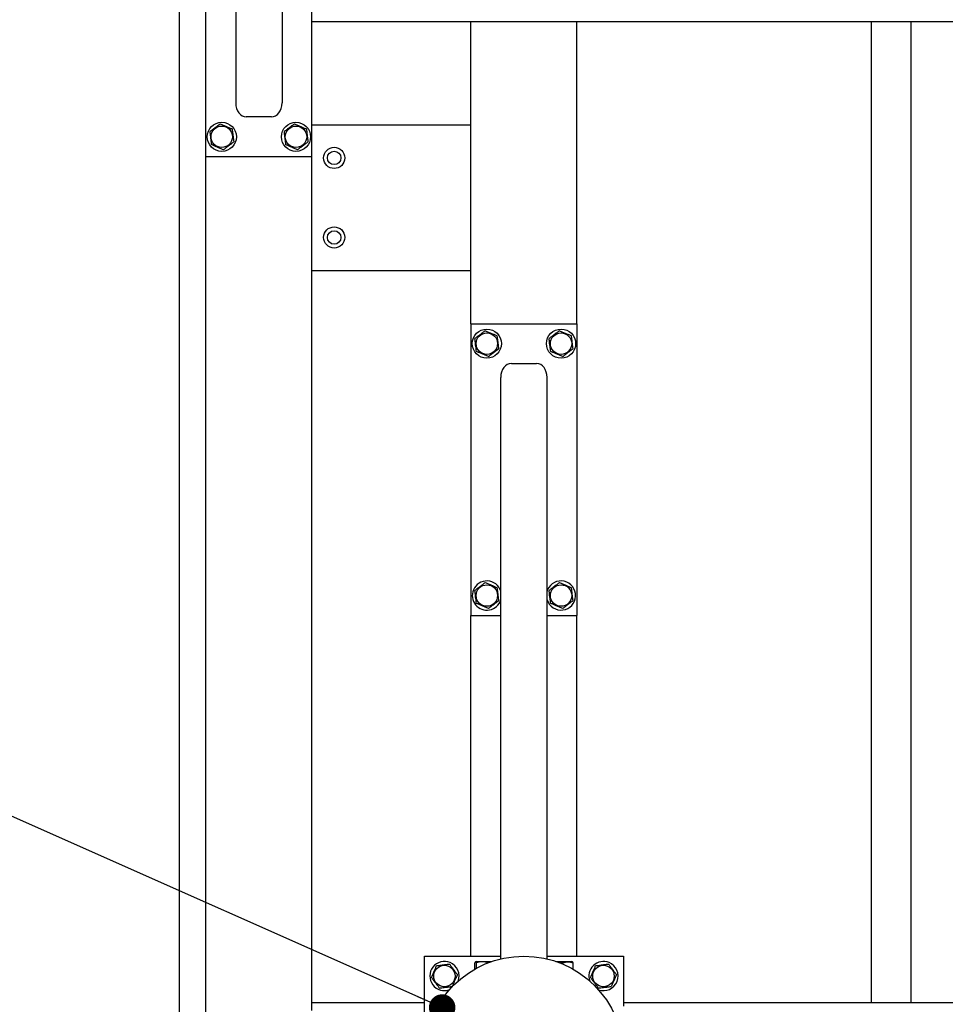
# Model space of a CAD drawing. Header units: millimetres. Extents: x 0 to 841, y 0 to 594.
# Tile 168 of 177: x 596 to 631, y 495 to 532. Entities that reach past the tile are written whole.
import ezdxf

# ---------------------------------------------------------------- set-up
doc = ezdxf.new("R2010")
doc.units = ezdxf.units.MM
doc.layers.add('COTES', color=1, linetype='Continuous')
doc.layers.add('NOTES', color=6, linetype='Continuous')
doc.layers.add('TRAIT-FORT', color=4, linetype='Continuous', lineweight=25)
doc.styles.add('SLDTEXTSTYLE1', font='TXT', dxfattribs={"width": 0.75})
doc.dimstyles.new('SLDDIMSTYLE0', dxfattribs={"dimtxt": 3, "dimasz": 2, "dimexe": 0, "dimexo": 0.0625, "dimgap": 0.75, "dimtad": 1, "dimdec": 0, "dimlfac": 20, "dimrnd": 1e-09, "dimzin": 12, "dimdsep": 46, "dimtxsty": 'SLDTEXTSTYLE1', "dimsah": 1, "dimcen": 0.09, "dimadec": 0, "dimazin": 3, "dimtfac": 1, "dimtdec": 0, "dimtofl": 0, "dimtmove": 0, "dimatfit": 3, "dimfxl": 1, "dimfrac": 2, "dimtolj": 1, "dimtzin": 12, "dimarcsym": 0})
doc.dimstyles.new('SLDDIMSTYLE2', dxfattribs={"dimtxt": 0.18, "dimasz": 1, "dimexe": 0, "dimexo": 0.0625, "dimgap": 0, "dimtad": 0, "dimtih": 1, "dimtoh": 1, "dimdec": 0, "dimrnd": 1e-09, "dimzin": 0, "dimdsep": 46, "dimtxsty": 'Standard', "dimblk1": 'DOT', "dimblk2": 'DOT', "dimsah": 1, "dimcen": 0.09, "dimadec": 0, "dimazin": 0, "dimtfac": 1, "dimtdec": 0, "dimtofl": 0, "dimtmove": 0, "dimatfit": 3, "dimldrblk": 'DOT', "dimfxl": 1, "dimfrac": 2, "dimtolj": 1, "dimtzin": 0, "dimarcsym": 0})

# ---------------------------------------------------------------- blocks, each defined once
blk = doc.blocks.new('_D_29')
at = {"layer": 'COTES', "color": 1, "transparency": 16777216}
for p, q in [((600.662, 558.383), (474.057, 558.383)), ((475.057, 558.383), (475.057, 444.883)), ((489.662, 444.883), (474.057, 444.883))]:
    blk.add_line(p, q, dxfattribs=at)
for points in [[(475.057, 558.383), (474.557, 556.383), (475.557, 556.383)], [(475.057, 444.883), (475.557, 446.883), (474.557, 446.883)]]:
    blk.add_solid(points, dxfattribs=at)
at = {"layer": 'COTES', "color": 1, "transparency": 16777216, "char_height": 3, "attachment_point": 1, "rotation": 90, "style": 'SLDTEXTSTYLE1'}
for s, insert in [('Toles', (471.19, 501.998)), ('2270', (471.19, 492.006))]:
    blk.add_mtext(s, dxfattribs=dict(at, insert=insert))
blk = doc.blocks.new('_D_31')
at = {"layer": 'COTES', "color": 1, "transparency": 16777216}
for p, q in [((620.262, 556.883), (511.586, 556.883)), ((512.586, 443.883), (512.586, 556.883))]:
    blk.add_line(p, q, dxfattribs=at)
for points in [[(512.586, 556.883), (512.086, 554.883), (513.086, 554.883)], [(512.586, 443.883), (513.086, 445.883), (512.086, 445.883)]]:
    blk.add_solid(points, dxfattribs=at)
at = {"layer": 'COTES', "color": 1, "transparency": 16777216, "char_height": 3, "attachment_point": 1, "rotation": 90, "style": 'SLDTEXTSTYLE1'}
for s, insert in [('Cadre', (508.719, 499.123)), ('2260', (508.719, 489.131))]:
    blk.add_mtext(s, dxfattribs=dict(at, insert=insert))
blk = doc.blocks.new('_Dot')
at = {"color": 0, "linetype": 'ByBlock', "lineweight": -2}
blk.add_line((-0.5, 0), (-1, 0), dxfattribs=at)
at = {"color": 0, "linetype": 'ByBlock', "const_width": 0.5}
blk.add_lwpolyline([(-0.25, 0, 1), (0.25, 0, 1)], format="xyb", close=True, dxfattribs=at)

msp = doc.modelspace()

# ---------------------------------------------------------------- linework, layer by layer
at = {"layer": 'TRAIT-FORT', "color": 4, "linetype": 'Continuous', "lineweight": 25}
for p, q in [((603.787, 551.237), (603.787, 529.309)), ((605.537, 551.237), (605.537, 529.309)), ((602.662, 527.283), (602.662, 538.283)), ((606.662, 527.283), (606.662, 538.283)), ((601.662, 493.388), (601.662, 534.383)), ((606.662, 532.383), (612.662, 532.383)), ((612.662, 520.983), (612.662, 532.383)), ((612.662, 532.383), (612.962, 532.383)), ((612.962, 532.383), (616.362, 532.383)), ((616.362, 532.383), (616.662, 532.383)), ((616.662, 532.383), (650.912, 532.383)), ((616.662, 520.983), (616.662, 532.383)), ((627.772, 495.383), (627.772, 532.383)), ((629.272, 495.383), (629.272, 532.383)), ((605.137, 528.783), (604.187, 528.783)), ((606.662, 528.483), (612.662, 528.483)), ((602.662, 494.483), (602.662, 527.283)), ((606.662, 527.283), (602.662, 527.283)), ((606.662, 495.383), (606.662, 527.283)), ((612.662, 522.983), (606.662, 522.983)), ((612.662, 520.983), (616.662, 520.983)), ((612.662, 520.983), (612.662, 509.983)), ((616.662, 520.983), (616.662, 509.983)), ((614.187, 519.483), (615.137, 519.483)), ((613.787, 497.03), (613.787, 518.958)), ((615.537, 497.03), (615.537, 518.958)), ((615.554, 510.944), (615.537, 510.897)), ((612.662, 497.133), (612.662, 509.983)), ((612.662, 509.983), (613.787, 509.983)), ((615.537, 509.983), (616.662, 509.983)), ((616.662, 497.133), (616.662, 509.983)), ((610.912, 497.133), (613.787, 497.133)), ((610.912, 495.015), (610.912, 497.133)), ((612.81, 496.644), (612.81, 496.883)), ((612.858, 496.933), (612.834, 496.919)), ((612.858, 496.933), (613.454, 496.933)), ((612.871, 496.678), (612.871, 496.883)), ((615.537, 497.133), (618.412, 497.133)), ((615.87, 496.933), (616.466, 496.933)), ((616.123, 496.837), (616.123, 496.883)), ((616.49, 496.919), (616.466, 496.933)), ((616.514, 496.644), (616.514, 496.883)), ((618.412, 497.133), (618.412, 495.251)), ((606.662, 495.383), (610.912, 495.383)), ((606.662, 495.083), (606.662, 495.383)), ((618.412, 495.383), (631.262, 495.383))]:
    msp.add_line(p, q, dxfattribs=at)
for centre, radius in [((603.262, 528.033), 0.55), ((603.262, 528.033), 0.404), ((606.062, 528.033), 0.55), ((606.062, 528.033), 0.404), ((607.503, 527.237), 0.4), ((607.503, 527.237), 0.255), ((607.503, 524.237), 0.4), ((607.503, 524.237), 0.255), ((613.262, 520.233), 0.55), ((613.262, 520.233), 0.404), ((616.062, 520.233), 0.55), ((616.062, 520.233), 0.404), ((613.262, 510.733), 0.404), ((616.062, 510.733), 0.404), ((614.662, 493.383), 3.75), ((611.662, 496.383), 0.404), ((617.662, 496.383), 0.404)]:
    msp.add_circle(centre, radius, dxfattribs=at)
for centre, start, end in [((613.262, 510.733), 157.4773, 342.6586), ((613.262, 510.733), 17.3414, 157.4773), ((616.062, 510.733), 197.3414, 157.4773), ((611.662, 496.383), 67.4773, 291.0075), ((611.662, 496.383), 338.9924, 67.4773), ((617.662, 496.383), 67.4773, 200.1087), ((617.662, 496.383), 249.8913, 67.4773)]:
    msp.add_arc(centre, 0.55, start, end, dxfattribs=at)
for centre, major_axis, start_param, end_param in [((604.187, 529.309), (0, -0.525), 4.712389, 6.283185), ((605.137, 529.309), (0, -0.525), 0, 1.570796), ((614.187, 518.958), (0, 0.525), 0, 1.570796), ((615.137, 518.958), (0, 0.525), 4.712389, 6.283185)]:
    msp.add_ellipse(centre, major_axis=major_axis, ratio=0.761243, start_param=start_param, end_param=end_param, dxfattribs=at)
for points, knots in [([(603.201, 528.52), (603.167, 528.494), (603.099, 528.442), (602.997, 528.366), (602.9, 528.292), (602.84, 528.247), (602.81, 528.224)], [0, 0, 0, 0, 0.264605, 0.534948, 0.765343, 1, 1, 1, 1]), ([(603.201, 528.52), (603.241, 528.504), (603.32, 528.47), (603.438, 528.42), (603.55, 528.373), (603.619, 528.344), (603.654, 528.329)], [0, 0, 0, 0, 0.264605, 0.534948, 0.765343, 1, 1, 1, 1]), ([(606.001, 528.52), (605.967, 528.494), (605.899, 528.442), (605.797, 528.366), (605.7, 528.292), (605.64, 528.247), (605.61, 528.224)], [0, 0, 0, 0, 0.264605, 0.534948, 0.765343, 1, 1, 1, 1]), ([(606.001, 528.52), (606.041, 528.504), (606.12, 528.47), (606.238, 528.42), (606.35, 528.373), (606.419, 528.344), (606.454, 528.329)], [0, 0, 0, 0, 0.264605, 0.534948, 0.765343, 1, 1, 1, 1]), ([(602.81, 528.224), (602.818, 528.162), (602.83, 528.06), (602.849, 527.911), (602.861, 527.811), (602.869, 527.754), (602.871, 527.737)], [0, 0, 0, 0, 0.3855495, 0.6376419, 0.8965462, 1, 1, 1, 1]), ([(603.654, 528.329), (603.661, 528.267), (603.674, 528.165), (603.692, 528.016), (603.705, 527.916), (603.712, 527.859), (603.714, 527.842)], [0, 0, 0, 0, 0.385549, 0.637642, 0.896546, 1, 1, 1, 1]), ([(605.61, 528.224), (605.618, 528.162), (605.63, 528.06), (605.649, 527.911), (605.661, 527.811), (605.669, 527.754), (605.671, 527.737)], [0, 0, 0, 0, 0.3855495, 0.6376419, 0.8965462, 1, 1, 1, 1]), ([(606.454, 528.329), (606.461, 528.267), (606.474, 528.165), (606.492, 528.016), (606.505, 527.916), (606.512, 527.859), (606.514, 527.842)], [0, 0, 0, 0, 0.385549, 0.637642, 0.896546, 1, 1, 1, 1]), ([(603.323, 527.546), (603.283, 527.563), (603.204, 527.596), (603.087, 527.646), (602.974, 527.693), (602.905, 527.722), (602.871, 527.737)], [0, 0, 0, 0, 0.264605, 0.534948, 0.765343, 1, 1, 1, 1]), ([(603.323, 527.546), (603.357, 527.572), (603.425, 527.624), (603.527, 527.701), (603.624, 527.774), (603.684, 527.819), (603.714, 527.842)], [0, 0, 0, 0, 0.2646049, 0.5349477, 0.7653431, 1, 1, 1, 1]), ([(606.123, 527.546), (606.083, 527.563), (606.004, 527.596), (605.887, 527.646), (605.774, 527.693), (605.705, 527.722), (605.671, 527.737)], [0, 0, 0, 0, 0.264605, 0.534948, 0.765343, 1, 1, 1, 1]), ([(606.123, 527.546), (606.157, 527.572), (606.225, 527.624), (606.327, 527.701), (606.424, 527.774), (606.484, 527.819), (606.514, 527.842)], [0, 0, 0, 0, 0.2646049, 0.5349477, 0.7653431, 1, 1, 1, 1]), ([(613.201, 520.72), (613.167, 520.694), (613.099, 520.642), (612.997, 520.566), (612.9, 520.492), (612.84, 520.447), (612.81, 520.424)], [0, 0, 0, 0, 0.2646049, 0.5349477, 0.7653431, 1, 1, 1, 1]), ([(613.201, 520.72), (613.241, 520.704), (613.32, 520.67), (613.438, 520.62), (613.55, 520.573), (613.619, 520.544), (613.654, 520.529)], [0, 0, 0, 0, 0.264605, 0.534948, 0.765343, 1, 1, 1, 1]), ([(616.001, 520.72), (615.967, 520.694), (615.899, 520.642), (615.797, 520.566), (615.7, 520.492), (615.64, 520.447), (615.61, 520.424)], [0, 0, 0, 0, 0.2646049, 0.5349477, 0.7653431, 1, 1, 1, 1]), ([(616.001, 520.72), (616.041, 520.704), (616.12, 520.67), (616.238, 520.62), (616.35, 520.573), (616.419, 520.544), (616.454, 520.529)], [0, 0, 0, 0, 0.264605, 0.534948, 0.765343, 1, 1, 1, 1]), ([(612.871, 519.937), (612.863, 519.999), (612.85, 520.102), (612.832, 520.25), (612.819, 520.35), (612.812, 520.408), (612.81, 520.424)], [0, 0, 0, 0, 0.385549, 0.637642, 0.896546, 1, 1, 1, 1]), ([(613.714, 520.042), (613.706, 520.104), (613.694, 520.207), (613.675, 520.355), (613.663, 520.455), (613.656, 520.513), (613.654, 520.529)], [0, 0, 0, 0, 0.3855495, 0.6376419, 0.8965462, 1, 1, 1, 1]), ([(615.671, 519.937), (615.663, 519.999), (615.65, 520.102), (615.632, 520.25), (615.619, 520.35), (615.612, 520.408), (615.61, 520.424)], [0, 0, 0, 0, 0.385549, 0.637642, 0.896546, 1, 1, 1, 1]), ([(616.514, 520.042), (616.506, 520.104), (616.494, 520.207), (616.475, 520.355), (616.463, 520.455), (616.456, 520.513), (616.454, 520.529)], [0, 0, 0, 0, 0.3855495, 0.6376419, 0.8965462, 1, 1, 1, 1]), ([(613.323, 519.746), (613.283, 519.763), (613.204, 519.796), (613.087, 519.846), (612.974, 519.893), (612.905, 519.922), (612.871, 519.937)], [0, 0, 0, 0, 0.264605, 0.534948, 0.765343, 1, 1, 1, 1]), ([(613.323, 519.746), (613.357, 519.772), (613.425, 519.824), (613.527, 519.901), (613.624, 519.974), (613.684, 520.019), (613.714, 520.042)], [0, 0, 0, 0, 0.264605, 0.534948, 0.765343, 1, 1, 1, 1]), ([(616.123, 519.746), (616.083, 519.763), (616.004, 519.796), (615.887, 519.846), (615.774, 519.893), (615.705, 519.922), (615.671, 519.937)], [0, 0, 0, 0, 0.264605, 0.534948, 0.765343, 1, 1, 1, 1]), ([(616.123, 519.746), (616.157, 519.772), (616.225, 519.824), (616.327, 519.901), (616.424, 519.974), (616.484, 520.019), (616.514, 520.042)], [0, 0, 0, 0, 0.264605, 0.534948, 0.765343, 1, 1, 1, 1]), ([(613.201, 511.22), (613.167, 511.194), (613.099, 511.142), (612.997, 511.066), (612.9, 510.992), (612.84, 510.947), (612.81, 510.924)], [0, 0, 0, 0, 0.2646049, 0.5349477, 0.7653431, 1, 1, 1, 1]), ([(613.201, 511.22), (613.241, 511.204), (613.32, 511.17), (613.438, 511.12), (613.55, 511.073), (613.619, 511.044), (613.654, 511.029)], [0, 0, 0, 0, 0.264605, 0.534948, 0.765343, 1, 1, 1, 1]), ([(613.714, 510.542), (613.706, 510.604), (613.694, 510.707), (613.675, 510.855), (613.663, 510.955), (613.656, 511.013), (613.654, 511.029)], [0, 0, 0, 0, 0.3855495, 0.6376419, 0.8965462, 1, 1, 1, 1]), ([(616.001, 511.22), (615.967, 511.194), (615.899, 511.142), (615.797, 511.066), (615.7, 510.992), (615.64, 510.947), (615.61, 510.924)], [0, 0, 0, 0, 0.2646049, 0.5349477, 0.7653431, 1, 1, 1, 1]), ([(616.001, 511.22), (616.041, 511.204), (616.12, 511.17), (616.238, 511.12), (616.35, 511.073), (616.419, 511.044), (616.454, 511.029)], [0, 0, 0, 0, 0.264605, 0.534948, 0.765343, 1, 1, 1, 1]), ([(616.514, 510.542), (616.506, 510.604), (616.494, 510.707), (616.475, 510.855), (616.463, 510.955), (616.456, 511.013), (616.454, 511.029)], [0, 0, 0, 0, 0.3855495, 0.6376419, 0.8965462, 1, 1, 1, 1]), ([(612.871, 510.437), (612.863, 510.499), (612.85, 510.602), (612.832, 510.75), (612.819, 510.85), (612.812, 510.908), (612.81, 510.924)], [0, 0, 0, 0, 0.385549, 0.637642, 0.896546, 1, 1, 1, 1]), ([(615.671, 510.437), (615.663, 510.499), (615.65, 510.602), (615.632, 510.75), (615.619, 510.85), (615.612, 510.908), (615.61, 510.924)], [0, 0, 0, 0, 0.385549, 0.637642, 0.896546, 1, 1, 1, 1]), ([(613.323, 510.246), (613.283, 510.263), (613.204, 510.296), (613.087, 510.346), (612.974, 510.393), (612.905, 510.422), (612.871, 510.437)], [0, 0, 0, 0, 0.264605, 0.534948, 0.765343, 1, 1, 1, 1]), ([(613.323, 510.246), (613.357, 510.272), (613.425, 510.324), (613.527, 510.401), (613.624, 510.474), (613.684, 510.519), (613.714, 510.542)], [0, 0, 0, 0, 0.264605, 0.534948, 0.765343, 1, 1, 1, 1]), ([(616.123, 510.246), (616.083, 510.263), (616.004, 510.296), (615.887, 510.346), (615.774, 510.393), (615.705, 510.422), (615.671, 510.437)], [0, 0, 0, 0, 0.264605, 0.534948, 0.765343, 1, 1, 1, 1]), ([(616.123, 510.246), (616.157, 510.272), (616.225, 510.324), (616.327, 510.401), (616.424, 510.474), (616.484, 510.519), (616.514, 510.542)], [0, 0, 0, 0, 0.264605, 0.534948, 0.765343, 1, 1, 1, 1]), ([(611.366, 496.775), (611.428, 496.782), (611.531, 496.795), (611.679, 496.814), (611.779, 496.826), (611.837, 496.833), (611.853, 496.835)], [0, 0, 0, 0, 0.385549, 0.637642, 0.896546, 1, 1, 1, 1]), ([(612.149, 496.444), (612.123, 496.478), (612.071, 496.546), (611.994, 496.648), (611.921, 496.745), (611.876, 496.805), (611.853, 496.835)], [0, 0, 0, 0, 0.264605, 0.534948, 0.765343, 1, 1, 1, 1]), ([(612.871, 496.883), (612.863, 496.898), (612.85, 496.923), (612.832, 496.921), (612.819, 496.903), (612.812, 496.887), (612.81, 496.883)], [0, 0, 0, 0, 0.385549, 0.637642, 0.896546, 1, 1, 1, 1]), ([(613.323, 496.883), (613.283, 496.894), (613.204, 496.916), (613.087, 496.924), (612.974, 496.912), (612.905, 496.893), (612.871, 496.883)], [0, 0, 0, 0, 0.2646049, 0.5349477, 0.7653431, 1, 1, 1, 1]), ([(616.123, 496.883), (616.083, 496.894), (616.004, 496.917), (615.922, 496.919), (615.881, 496.921)], [0, 0, 0, 0, 0.4954181, 1, 1, 1, 1]), ([(616.123, 496.883), (616.157, 496.894), (616.225, 496.916), (616.327, 496.924), (616.424, 496.912), (616.484, 496.893), (616.514, 496.883)], [0, 0, 0, 0, 0.264605, 0.534948, 0.765343, 1, 1, 1, 1]), ([(616.514, 496.883), (616.506, 496.901), (616.499, 496.919), (616.49, 496.919), (616.49, 496.919)], [0, 0, 0, 0, 0.977492, 1, 1, 1, 1]), ([(617.366, 496.775), (617.428, 496.782), (617.531, 496.795), (617.679, 496.814), (617.779, 496.826), (617.837, 496.833), (617.853, 496.835)], [0, 0, 0, 0, 0.385549, 0.637642, 0.896546, 1, 1, 1, 1]), ([(618.149, 496.444), (618.123, 496.478), (618.071, 496.546), (617.994, 496.648), (617.921, 496.745), (617.876, 496.805), (617.853, 496.835)], [0, 0, 0, 0, 0.264605, 0.534948, 0.765343, 1, 1, 1, 1]), ([(611.175, 496.322), (611.192, 496.362), (611.225, 496.441), (611.275, 496.559), (611.322, 496.671), (611.351, 496.74), (611.366, 496.775)], [0, 0, 0, 0, 0.264605, 0.534948, 0.765343, 1, 1, 1, 1]), ([(617.175, 496.322), (617.192, 496.362), (617.225, 496.441), (617.275, 496.559), (617.322, 496.671), (617.351, 496.74), (617.366, 496.775)], [0, 0, 0, 0, 0.264605, 0.534948, 0.765343, 1, 1, 1, 1]), ([(611.175, 496.322), (611.201, 496.289), (611.253, 496.22), (611.33, 496.118), (611.403, 496.021), (611.448, 495.961), (611.471, 495.931)], [0, 0, 0, 0, 0.264605, 0.534948, 0.765343, 1, 1, 1, 1]), ([(612.149, 496.444), (612.132, 496.404), (612.099, 496.325), (612.049, 496.208), (612.002, 496.095), (611.973, 496.026), (611.958, 495.992)], [0, 0, 0, 0, 0.264605, 0.534948, 0.765343, 1, 1, 1, 1]), ([(617.175, 496.322), (617.201, 496.289), (617.253, 496.22), (617.33, 496.118), (617.403, 496.021), (617.448, 495.961), (617.471, 495.931)], [0, 0, 0, 0, 0.264605, 0.534948, 0.765343, 1, 1, 1, 1]), ([(618.149, 496.444), (618.132, 496.404), (618.099, 496.325), (618.049, 496.208), (618.002, 496.095), (617.973, 496.026), (617.958, 495.992)], [0, 0, 0, 0, 0.264605, 0.534948, 0.765343, 1, 1, 1, 1]), ([(611.471, 495.931), (611.533, 495.939), (611.635, 495.952), (611.784, 495.97), (611.884, 495.982), (611.942, 495.99), (611.958, 495.992)], [0, 0, 0, 0, 0.385549, 0.637642, 0.896546, 1, 1, 1, 1]), ([(617.471, 495.931), (617.533, 495.939), (617.635, 495.952), (617.784, 495.97), (617.884, 495.982), (617.942, 495.99), (617.958, 495.992)], [0, 0, 0, 0, 0.385549, 0.637642, 0.896546, 1, 1, 1, 1])]:
    msp.add_open_spline(points, degree=3, knots=knots, dxfattribs=at)

# ---------------------------------------------------------------- dimensions: what is measured, and where the dimension line sits
at = {"layer": 'COTES', "color": 1}
for base, p1, p2, text, picture, middle in [((475.057, 444.883), (601.662, 558.383), (490.662, 444.883), '<> Toles', '_D_29', (475.057, 501.633)), ((512.586, 556.883), (510.262, 443.883), (621.262, 556.883), '<> Cadre', '_D_31', (512.586, 500.383))]:
    dim = msp.add_linear_dim(base=base, p1=p1, p2=p2, angle=90, text=text, dimstyle='SLDDIMSTYLE0', dxfattribs=at)
    dim.commit()
    dim.dimension.update_dxf_attribs({"geometry": picture, "text_midpoint": middle, "dimtype": 160})

# ---------------------------------------------------------------- leaders
at = {"layer": 'NOTES', "color": 211}
msp.add_leader([(611.576, 495.194), (595.22, 502.461)], dimstyle='SLDDIMSTYLE2', dxfattribs=at)

doc.saveas('drawing.dxf')
